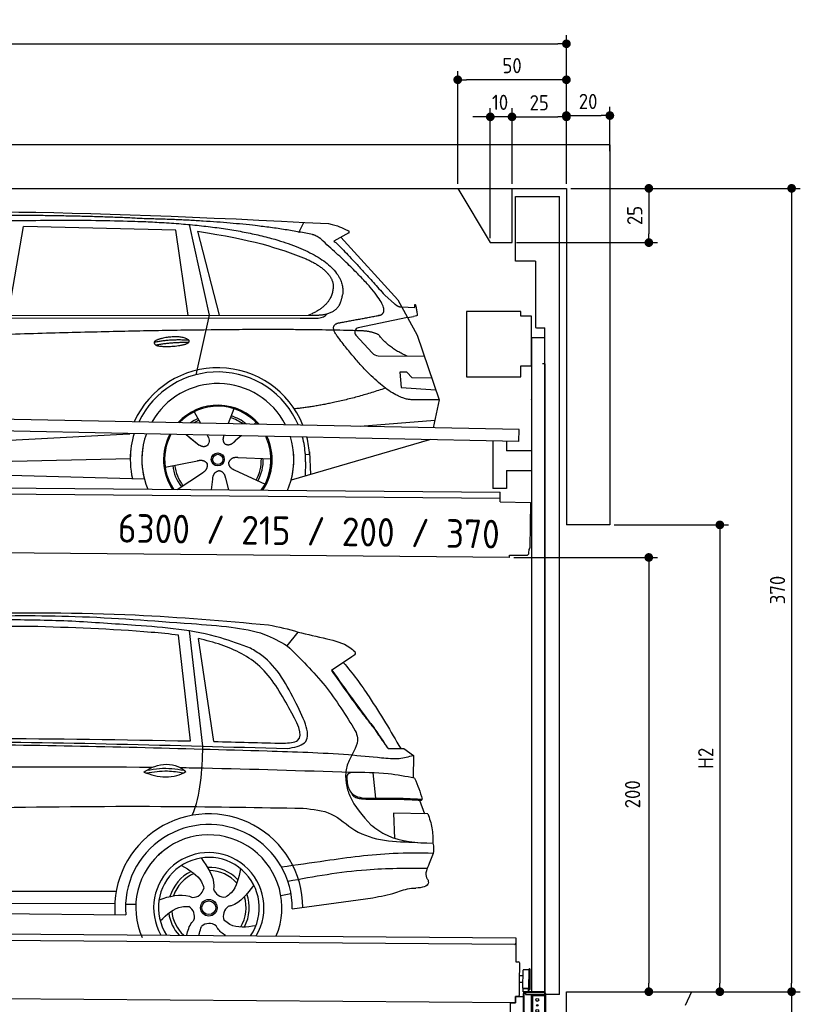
# Model space of a CAD drawing. Header units: millimetres. Extents: x -411 to 6777, y 0 to 6827.
# Tile 6 of 6: x 3183 to 6777, y 2292 to 6827. Entities that reach past the tile are written whole.
import ezdxf

# ---------------------------------------------------------------- set-up
doc = ezdxf.new("R2010")
doc.units = ezdxf.units.MM
doc.layers.add('4', color=3, linetype='Continuous')
for name, color, linetype, lineweight in [('AM_0', 7, 'Continuous', 50), ('car', 10, 'Continuous', 25), ('Freiraum', 7, 'Continuous', 25), ('Gebäude', 7, 'Continuous', 25), ('Logo', 7, 'Continuous', 25), ('Plattform', 7, 'Continuous', 25), ('Ständer vorne', 7, 'Continuous', 25), ('Tor', 200, 'Continuous', 25)]:
    doc.layers.add(name, color=color, linetype=linetype, lineweight=lineweight)
doc.styles.get("Standard").update_dxf_attribs({"font": 'ISOCP.SHX'})
doc.dimstyles.new('GEN-ISO', dxfattribs={"dimscale": 20, "dimtxt": 3.5, "dimasz": 2, "dimexe": 2, "dimexo": 1, "dimgap": 1.5, "dimtad": 1, "dimdec": 1, "dimlfac": 0.1, "dimdsep": 46, "dimtxsty": 'STANDARD', "dimblk": 'PUNKT', "dimcen": 2, "dimclrd": 256, "dimclre": 256, "dimclrt": 2, "dimadec": 0, "dimazin": 0, "dimtp": 0.1, "dimtm": 0.1, "dimtfac": 0.71, "dimtdec": 1, "dimtmove": 2, "dimatfit": 3, "dimldrblk": 'PUNKT', "dimfxl": 2, "dimtolj": 1, "dimarcsym": 0})

# ---------------------------------------------------------------- blocks, each defined once
blk = doc.blocks.new('PUNKT')
at = {"layer": '4', "color": 0, "linetype": 'ByBlock'}
blk.add_line((-0.5, 0), (-1, 0), dxfattribs=at)
at = {"layer": '4', "color": 0, "linetype": 'ByBlock', "const_width": 0.5}
blk.add_lwpolyline([(-0.25, 0, 1), (0.25, 0, 1)], format="xyb", close=True, dxfattribs=at)
blk = doc.blocks.new('*D68')
at = {"layer": '4', "lineweight": -2, "transparency": 16777216}
for p, q in [((5720, 6050), (6776.9, 6050)), ((6736.9, 6010), (6736.9, 2390)), ((6195.4, 2350), (6776.9, 2350))]:
    blk.add_line(p, q, dxfattribs=at)
at = {"layer": 'Defpoints', "color": 0, "transparency": 16777216}
for p in [(5700, 6050), (6175.4, 2350), (6736.9, 2350)]:
    blk.add_point(p, dxfattribs=at)
at = {"layer": '4', "lineweight": -2, "transparency": 16777216, "xscale": 40, "yscale": 40, "zscale": 40}
for p, rotation in [((6736.9, 6050), 90), ((6736.9, 2350), 270)]:
    blk.add_blockref('PUNKT', p, dxfattribs=dict(at, rotation=rotation))
at = {"layer": '4', "color": 2, "transparency": 16777216, "insert": (6671.9, 4200), "char_height": 70, "attachment_point": 5, "rotation": 90}
blk.add_mtext('370', dxfattribs=at)
blk = doc.blocks.new('*D69')
at = {"layer": '4', "lineweight": -2, "transparency": 16777216}
for p, q in [((6295.4, 2350), (6776.9, 2350)), ((6736.9, 2310), (6736.9, 240)), ((5720, 200), (6776.9, 200))]:
    blk.add_line(p, q, dxfattribs=at)
at = {"layer": 'Defpoints', "color": 0, "transparency": 16777216}
for p in [(6275.4, 2350), (5700, 200), (6736.9, 200)]:
    blk.add_point(p, dxfattribs=at)
at = {"layer": '4', "lineweight": -2, "transparency": 16777216, "xscale": 40, "yscale": 40, "zscale": 40}
for p, rotation in [((6736.9, 2350), 90), ((6736.9, 200), 270)]:
    blk.add_blockref('PUNKT', p, dxfattribs=dict(at, rotation=rotation))
at = {"layer": '4', "color": 2, "transparency": 16777216, "insert": (6671.9, 1275), "char_height": 70, "attachment_point": 5, "rotation": 90}
blk.add_mtext('215', dxfattribs=at)
blk = doc.blocks.new('*D70')
at = {"layer": '4', "lineweight": -2, "transparency": 16777216}
for p, q in [((5920, 4500), (6446.5, 4500)), ((6406.5, 4460), (6406.5, 2390)), ((6295.4, 2350), (6446.5, 2350))]:
    blk.add_line(p, q, dxfattribs=at)
at = {"layer": 'Defpoints', "color": 0, "transparency": 16777216}
for p in [(5900, 4500), (6275.4, 2350), (6406.5, 2350)]:
    blk.add_point(p, dxfattribs=at)
at = {"layer": '4', "lineweight": -2, "transparency": 16777216, "xscale": 40, "yscale": 40, "zscale": 40}
for p, rotation in [((6406.5, 4500), 90), ((6406.5, 2350), 270)]:
    blk.add_blockref('PUNKT', p, dxfattribs=dict(at, rotation=rotation))
at = {"layer": '4', "color": 2, "transparency": 16777216, "insert": (6341.5, 3425), "char_height": 70, "attachment_point": 5, "rotation": 90}
blk.add_mtext('H2', dxfattribs=at)
blk = doc.blocks.new('*D71')
at = {"layer": '4', "lineweight": -2, "transparency": 16777216}
for p, q in [((200, 6070.9), (200, 6755.8)), ((240, 6715.8), (5660, 6715.8)), ((5700, 6220.9), (5700, 6755.8))]:
    blk.add_line(p, q, dxfattribs=at)
at = {"layer": 'Defpoints', "color": 0, "transparency": 16777216}
for p in [(5700, 6715.8), (5700, 6200.9), (200, 6050.9)]:
    blk.add_point(p, dxfattribs=at)
at = {"layer": '4', "lineweight": -2, "transparency": 16777216, "xscale": 40, "yscale": 40, "zscale": 40, "rotation": 180}
blk.add_blockref('PUNKT', (200, 6715.8), dxfattribs=at)
at = {"layer": '4', "lineweight": -2, "transparency": 16777216, "xscale": 40, "yscale": 40, "zscale": 40}
blk.add_blockref('PUNKT', (5700, 6715.8), dxfattribs=at)
at = {"layer": '4', "color": 2, "transparency": 16777216, "insert": (2950, 6780.8), "char_height": 70, "attachment_point": 5}
blk.add_mtext('550', dxfattribs=at)
blk = doc.blocks.new('*D72')
at = {"layer": '4', "lineweight": -2, "transparency": 16777216}
for p, q in [((5457.5, 4350), (6119.3, 4350)), ((6079.3, 4310), (6079.3, 2390)), ((6099.3, 2350), (6119.3, 2350))]:
    blk.add_line(p, q, dxfattribs=at)
at = {"layer": 'Defpoints', "color": 0, "transparency": 16777216}
for p in [(5437.5, 4350), (6079.3, 2350), (6079.3, 2350)]:
    blk.add_point(p, dxfattribs=at)
at = {"layer": '4', "lineweight": -2, "transparency": 16777216, "xscale": 40, "yscale": 40, "zscale": 40}
for p, rotation in [((6079.3, 4350), 90), ((6079.3, 2350), 270)]:
    blk.add_blockref('PUNKT', p, dxfattribs=dict(at, rotation=rotation))
at = {"layer": '4', "color": 2, "transparency": 16777216, "insert": (6004.7, 3259.2), "char_height": 70, "attachment_point": 5, "rotation": 90}
blk.add_mtext('200', dxfattribs=at)
blk = doc.blocks.new('*D73')
at = {"layer": '4', "lineweight": -2, "transparency": 16777216}
for p, q in [((5449.6, 6070), (5449.6, 6419.1)), ((5700, 6070), (5700, 6419.1)), ((5489.6, 6379.1), (5660, 6379.1))]:
    blk.add_line(p, q, dxfattribs=at)
at = {"layer": 'Defpoints', "color": 0, "transparency": 16777216}
for p in [(5700, 6379.1), (5449.6, 6050), (5700, 6050)]:
    blk.add_point(p, dxfattribs=at)
at = {"layer": '4', "lineweight": -2, "transparency": 16777216, "xscale": 40, "yscale": 40, "zscale": 40, "rotation": 180}
blk.add_blockref('PUNKT', (5449.6, 6379.1), dxfattribs=at)
at = {"layer": '4', "lineweight": -2, "transparency": 16777216, "xscale": 40, "yscale": 40, "zscale": 40}
blk.add_blockref('PUNKT', (5700, 6379.1), dxfattribs=at)
at = {"layer": '4', "color": 2, "transparency": 16777216, "insert": (5574.8, 6444.2), "char_height": 70, "attachment_point": 5}
blk.add_mtext('25', dxfattribs=at)
blk = doc.blocks.new('*D74')
at = {"layer": '4', "lineweight": -2, "transparency": 16777216}
for p, q in [((5199.6, 6070), (5199.6, 6590.1)), ((5700, 6070), (5700, 6590.1)), ((5660, 6550.1), (5239.6, 6550.1))]:
    blk.add_line(p, q, dxfattribs=at)
at = {"layer": 'Defpoints', "color": 0, "transparency": 16777216}
for p in [(5199.6, 6550.1), (5199.6, 6050), (5700, 6050)]:
    blk.add_point(p, dxfattribs=at)
at = {"layer": '4', "lineweight": -2, "transparency": 16777216, "xscale": 40, "yscale": 40, "zscale": 40, "rotation": 180}
blk.add_blockref('PUNKT', (5199.6, 6550.1), dxfattribs=at)
at = {"layer": '4', "lineweight": -2, "transparency": 16777216, "xscale": 40, "yscale": 40, "zscale": 40}
blk.add_blockref('PUNKT', (5700, 6550.1), dxfattribs=at)
at = {"layer": '4', "color": 2, "transparency": 16777216, "insert": (5449.8, 6615.1), "char_height": 70, "attachment_point": 5}
blk.add_mtext('50', dxfattribs=at)
blk = doc.blocks.new('*D75')
at = {"layer": '4', "lineweight": -2, "transparency": 16777216}
for p, q in [((5720, 6050), (6119.6, 6050)), ((6079.6, 6010), (6079.6, 5840)), ((5469.6, 5800), (6119.6, 5800))]:
    blk.add_line(p, q, dxfattribs=at)
at = {"layer": 'Defpoints', "color": 0, "transparency": 16777216}
for p in [(5700, 6050), (5449.6, 5800), (6079.6, 5800)]:
    blk.add_point(p, dxfattribs=at)
at = {"layer": '4', "lineweight": -2, "transparency": 16777216, "xscale": 40, "yscale": 40, "zscale": 40}
for p, rotation in [((6079.6, 6050), 90), ((6079.6, 5800), 270)]:
    blk.add_blockref('PUNKT', p, dxfattribs=dict(at, rotation=rotation))
at = {"layer": '4', "color": 2, "transparency": 16777216, "insert": (6014.6, 5925), "char_height": 70, "attachment_point": 5, "rotation": 90}
blk.add_mtext('25', dxfattribs=at)
blk = doc.blocks.new('*D76')
at = {"layer": '4', "lineweight": -2, "transparency": 16777216}
for p, q in [((5349.6, 5820), (5349.6, 6419.1)), ((5449.6, 6070), (5449.6, 6419.1)), ((5309.6, 6379.1), (5269.6, 6379.1)), ((5449.6, 6379.1), (5349.6, 6379.1)), ((5489.6, 6379.1), (5529.6, 6379.1))]:
    blk.add_line(p, q, dxfattribs=at)
at = {"layer": 'Defpoints', "color": 0, "transparency": 16777216}
for p in [(5349.6, 6379.1), (5449.6, 6050), (5349.6, 5800)]:
    blk.add_point(p, dxfattribs=at)
at = {"layer": '4', "lineweight": -2, "transparency": 16777216, "xscale": 40, "yscale": 40, "zscale": 40}
blk.add_blockref('PUNKT', (5349.6, 6379.1), dxfattribs=at)
at = {"layer": '4', "lineweight": -2, "transparency": 16777216, "xscale": 40, "yscale": 40, "zscale": 40, "rotation": 180}
blk.add_blockref('PUNKT', (5449.6, 6379.1), dxfattribs=at)
at = {"layer": '4', "color": 2, "transparency": 16777216, "insert": (5394.7, 6446.1), "char_height": 70, "attachment_point": 5}
blk.add_mtext('10', dxfattribs=at)
blk = doc.blocks.new('Car')
at = {"layer": 'car'}
for p, q in [((3079.5, 5493.1), (3146.6, 5902.9)), ((3848.3, 5893), (3146.6, 5902.9)), ((3908.4, 5919.4), (4005, 5502.1)), ((4413.7, 5886.7), (4437.5, 5934.2)), ((3907.8, 5501.1), (3848.3, 5893)), ((3947.9, 5888.8), (4051, 5502.5)), ((4645.2, 5888.1), (4575.1, 5848.9)), ((4608.3, 5867.5), (4872.7, 5581.6)), ((4812.4, 5602.6), (4858, 5562.8)), ((4872.7, 5581.6), (4963.3, 5419.4)), ((4890.6, 5549.6), (4950.8, 5547.5)), ((1780.7, 5471.7), (4424, 5492.7)), ((1827.6, 5481), (4479.4, 5506.7)), ((4005, 5502.1), (3946.6, 5227.8)), ((4424, 5492.7), (4506.8, 5494.1)), ((4918, 5500.5), (4691.6, 5450.6)), ((4918, 5500.5), (4945.7, 5504.5)), ((4681.2, 5417.5), (4756.3, 5336.3)), ((4963.3, 5419.4), (5067.7, 5121.8)), ((4785.5, 5323.4), (4997.3, 5322.6)), ((4918, 5248.5), (4885.4, 5248.5)), ((4885.4, 5248.5), (4892.2, 5177)), ((4941.8, 5222.7), (4918, 5248.5)), ((5032.3, 5222.7), (4941.8, 5222.7)), ((4892.2, 5177), (5051.3, 5168.5)), ((5067.7, 5121.8), (4950.8, 5122.2)), ((5067.7, 5121.8), (5041, 4993.8)), ((3940.6, 5057.6), (3970.1, 5005.4)), ((4122.7, 5072.9), (4097.8, 5004)), ((3968.8, 5007.8), (3970.1, 5005.4)), ((4224.8, 5011.2), (4217.1, 5002.7)), ((4705.1, 4997.5), (5048.2, 5028.3)), ((1743, 4831.9), (3612, 4951.2)), ((3612, 4951.2), (3644.4, 4953.2)), ((3903.8, 4951.6), (3955.4, 4911.5)), ((4001.1, 4950.5), (4007.3, 4939.5)), ((4078.2, 4949.6), (4074.5, 4939.2)), ((4157, 4948.6), (4130.3, 4924.6)), ((3918.3, 4940.6), (3964.8, 4904.4)), ((5025.1, 4938.4), (4389.1, 4747)), ((5029.8, 4939.8), (4986.1, 4926.7)), ((4473, 4865.1), (4453.8, 4863.9)), ((4472.3, 4877.1), (4478.8, 4774)), ((1762.8, 4780), (3648.2, 4838.6)), ((3808.6, 4801.5), (3957, 4831.8)), ((4295.8, 4842.7), (4144.4, 4847.7)), ((4454.5, 4831.4), (4453.4, 4766.4)), ((1664.3, 4781.7), (3713.3, 4747)), ((3865.8, 4698.9), (3980.3, 4776.5)), ((4268.6, 4726.5), (4130.7, 4789.2)), ((4022.9, 4699), (4028.4, 4747.4)), ((4103.6, 4699), (4088.2, 4752.5))]:
    blk.add_line(p, q, dxfattribs=at)
for radius in [30.1, 23.6]:
    blk.add_circle((4050.8, 4838.7), radius, dxfattribs=at)
for centre, radius, start, end in [((4695.9, 5431), 20, 102.4358, 222.7473), ((4785.7, 5363.4), 40, 222.7473, 269.7861), ((4051.2, 4838.2), 422.7, 22.5487, 156.2143), ((4051.2, 4838.2), 403.4, 23.7263, 155.0367), ((4051.2, 4838.2), 350, 27.7494, 151.0136), ((4051.2, 4838.2), 250, 41.078, 137.685), ((4050.8, 4838.7), 245, 41.9641, 136.7989), ((4050.8, 4838.7), 209.6, 51.6404, 73.3995), ((4050.8, 4838.7), 209.6, 116.262, 127.1225), ((4050.8, 4838.7), 200.6, 116.1152, 123.6695), ((4050.8, 4838.7), 200.6, 55.0934, 73.5463), ((4051.2, 4838.2), 422.7, 164.0109, 164.2126), ((4051.2, 4838.2), 403.4, 163.2593, 179.9464), ((4051.2, 4838.2), 350, 160.7243, 195.1055), ((4051.2, 4838.2), 250, 152.8016, 213.8648), ((4050.8, 4838.7), 245, 152.3519, 188.7348), ((4051.2, 4838.2), 250, 326.1848, 25.8498), ((4051.2, 4838.2), 250, 326.1848, 25.8498), ((4050.8, 4838.7), 245, 0.9266, 26.2995), ((4051.2, 4838.2), 350, 344.8945, 17.9271), ((4051.2, 4838.2), 403.4, 3.6504, 15.3921), ((4051.2, 4838.2), 422.7, 3.6504, 14.6404), ((4051.2, 4838.2), 403.4, 173.0827, 193.1146), ((4051.2, 4838.2), 350, 172.1254, 203.4635), ((4051.2, 4838.2), 250, 169.2195, 213.8648), ((4050.8, 4838.7), 245, 169.1336, 214.8006), ((4050.8, 4838.7), 245, 325.2489, 9.5178), ((4051.2, 4838.2), 250, 326.1848, 9.4319), ((4051.2, 4838.2), 350, 336.586, 6.526), ((4051.2, 4838.2), 403.4, 359.0315, 5.5686), ((4051.2, 4838.2), 422.7, 3.6504, 3.7403), ((4050.8, 4838.7), 209.6, 188.262, 217.3995), ((4050.8, 4838.7), 200.6, 188.1152, 217.5463), ((4050.8, 4838.7), 200.6, 332.1152, 1.5463), ((4050.8, 4838.7), 209.6, 332.262, 1.3995)]:
    blk.add_arc(centre, radius, start, end, dxfattribs=at)
for points, degree in [([(2206.5, 5922.9), (2493.5, 5987.1), (3378.6, 5981.9), (4551.1, 5929.4)], 3), ([(3701.2, 5944.3), (3352.8, 5960.5), (2737, 5950.1)], 2), ([(4476.8, 5878.3), (4175.6, 5938.2), (3701.2, 5944.3)], 2), ([(4551.1, 5929.4), (4598, 5920.4), (4606.9, 5912.2), (4644.4, 5896.7)], 3), ([(4645.2, 5888.1), (4646.8, 5889.7), (4647.5, 5892.8), (4646.9, 5895.6), (4644.4, 5896.7)], 4), ([(3947.9, 5888.8), (4202.3, 5852.2), (4315.8, 5817.5), (4449.1, 5766.1)], 3), ([(4526.5, 5848), (4508.4, 5869.6), (4476.8, 5878.3)], 2), ([(4791.3, 5510), (4880.5, 5538.8), (4526.5, 5848)], 2), ([(4575.1, 5848.9), (4582.9, 5853.3), (4812.4, 5602.6)], 2), ([(4449.1, 5766.1), (4563.7, 5715.1), (4574.5, 5650.1)], 2), ([(4574.5, 5650.1), (4580.1, 5555.6), (4462.8, 5506.5)], 2), ([(4479.4, 5506.7), (4529.5, 5507.1), (4602.5, 5512.5), (4610.2, 5559.3), (4618.5, 5602.6)], 4), ([(4858, 5562.8), (4866.3, 5555.6), (4879.6, 5548), (4888.7, 5548), (4890.6, 5549.6)], 4), ([(4950.8, 5547.5), (4952, 5586.4), (4963.3, 5512.2)], 2), ([(4506.8, 5494.1), (4526.1, 5494.9), (4540.9, 5504), (4548.1, 5514.3)], 3), ([(4578, 5527.2), (4578.1, 5527.3), (4578.2, 5527.3), (4578.3, 5527.3)], 3), ([(4963.3, 5512.2), (4963.6, 5508.5), (4958.1, 5506.7), (4945.7, 5504.5)], 3), ([(4597.2, 5409.2), (4552.8, 5467.5), (4612.7, 5474.7)], 2), ([(4698.7, 5437), (3822.1, 5457.3), (1390, 5322.9)], 2), ([(4950.8, 5122.2), (4825.1, 5114), (4597.2, 5409.2)], 2), ([(4786.6, 5419.4), (4749.1, 5437.4), (4698.7, 5437)], 2), ([(4918, 5322.9), (4832.3, 5358), (4786.6, 5419.4)], 2), ([(3753.3, 5376.2), (3828.7, 5393.1), (3912.2, 5387.3)], 2), ([(3760.5, 5363.4), (3834.5, 5378), (3912.4, 5377.2)], 2), ([(4818.9, 5173.6), (4594.2, 5096.1), (4401.4, 5074.9)], 2), ([(3955.7, 4911.5), (3979.2, 4889.8), (4002.4, 4903.3)], 2), ([(3957, 4831.8), (3987.7, 4840.8), (4002.4, 4818.4)], 2), ([(3980.3, 4776.5), (4008.1, 4792.1), (4002.4, 4818.4)], 2), ([(4130.7, 4789.2), (4100.6, 4800), (4101.9, 4826.8)], 2), ([(4144.4, 4847.7), (4112.7, 4851.4), (4101.9, 4826.8)], 2), ([(4028.4, 4747.4), (4029.3, 4779.4), (4055.2, 4786.5)], 2), ([(4088.2, 4752.5), (4081.9, 4783.8), (4055.2, 4786.5)], 2)]:
    blk.add_open_spline(points, degree=degree, dxfattribs=at)
for points, degree, knots in [([(2376.2, 5910.7), (2402.7, 5913), (2542.1, 5916.1), (3563.3, 5945.6), (4183.6, 5944.8), (4640.6, 5776.4), (4618.5, 5602.6)], 4, [0.0821318, 0.0821318, 0.0821318, 0.0821318, 0.0821318, 0.258851, 0.508851, 1, 1, 1, 1, 1]), ([(4612.7, 5474.7), (4779.4, 5507.3), (4782.2, 5507.9), (4790.5, 5509.8), (4791.3, 5510)], 1, [0.1611508, 0.1611508, 1, 1.0196119, 1.078724, 1.0847856, 1.0847856]), ([(3760.5, 5363.4), (3736.9, 5379.7), (3782.3, 5395.5), (3865, 5415.7), (3958, 5382.6), (3896, 5358.8), (3786.9, 5351.6), (3765.4, 5360.4), (3760.5, 5363.4)], 5, [0, 0, 0, 0, 0, 0, 0.300106, 0.500106, 0.700106, 1, 1, 1, 1, 1, 1]), ([(4007.3, 4939.5), (4009, 4935.4), (4010, 4931.5), (4010.3, 4927.6), (4011.1, 4919), (4008.4, 4910.9), (4002.4, 4903.3)], 3, [0.2167758, 0.2167758, 0.2167758, 0.2167758, 0.4600873, 0.4600873, 0.4600873, 1, 1, 1, 1]), ([(4074.5, 4939.2), (4074, 4936.1), (4073.7, 4933.1), (4073.8, 4930.1), (4074.2, 4927.3), (4075, 4921.6), (4077.1, 4916.2), (4080.7, 4911.7), (4085.6, 4908.7)], 4, [0.3191838, 0.3191838, 0.3191838, 0.3191838, 0.3191838, 0.5438253, 0.5438253, 0.5438253, 0.5438253, 1, 1, 1, 1, 1]), ([(4130.3, 4924.6), (4130.3, 4924.6), (4130.3, 4924.6), (4130.3, 4924.6), (4130.3, 4924.6), (4121.2, 4914.7), (4110.7, 4904.7), (4096.4, 4902.2), (4085.6, 4908.7)], 4, [-0.000003, -0.000003, -0.000003, -0.000003, -0.000003, 0, 0, 0, 0, 1, 1, 1, 1, 1])]:
    blk.add_open_spline(points, degree=degree, knots=knots, dxfattribs=at)
blk = doc.blocks.new('*D82')
at = {"layer": '4', "lineweight": -2, "transparency": 16777216}
for p, q in [((5700, 6070), (5700, 6425.1)), ((5900, 6220.8), (5900, 6425.1)), ((5740, 6385.1), (5860, 6385.1))]:
    blk.add_line(p, q, dxfattribs=at)
at = {"layer": 'Defpoints', "color": 0, "transparency": 16777216}
for p in [(5900, 6385.1), (5900, 6200.8), (5700, 6050)]:
    blk.add_point(p, dxfattribs=at)
at = {"layer": '4', "lineweight": -2, "transparency": 16777216, "xscale": 40, "yscale": 40, "zscale": 40, "rotation": 180}
blk.add_blockref('PUNKT', (5700, 6385.1), dxfattribs=at)
at = {"layer": '4', "lineweight": -2, "transparency": 16777216, "xscale": 40, "yscale": 40, "zscale": 40}
blk.add_blockref('PUNKT', (5900, 6385.1), dxfattribs=at)
at = {"layer": '4', "color": 2, "transparency": 16777216, "insert": (5800, 6450.1), "char_height": 70, "attachment_point": 5}
blk.add_mtext('20', dxfattribs=at)
blk = doc.blocks.new('Palette EG Gl550')
at = {"layer": 'Plattform'}
for p, q in [((429.5, 2637), (5467.3, 2598)), ((5462.1, 2568), (434.2, 2607)), ((5467.3, 2598), (5466.5, 2488)), ((5466.5, 2488), (5478.5, 2487.9)), ((5483.4, 2482.8), (5482.7, 2392.8)), ((5499.6, 2365.6), (5500.2, 2449.8)), ((5527.5, 2360.5), (5528.3, 2454.5)), ((5532.3, 2454.5), (5531.5, 2360.5)), ((5501.1, 2422.8), (5484.1, 2423)), ((5482.7, 2392.8), (5482.3, 2332.9)), ((5499.8, 2392.7), (5482.7, 2392.8)), ((5525.9, 2365), (5500.9, 2365)), ((5500.9, 2350), (5500.9, 2365)), ((5512.9, 2365), (5500.9, 2365)), ((5500.9, 2350), (5500.9, 2365)), ((5525.9, 2350), (5525.9, 2365)), ((5525.9, 2350), (5525.9, 2365)), ((5465, 2298), (341.7, 2337.7)), ((5465.2, 2328), (5465, 2298)), ((5465.2, 2328), (5477.2, 2327.9)), ((5477.2, 2327.9), (5465.2, 2328)), ((5500.9, 2350), (5525.9, 2350)), ((5525.9, 2350), (5500.9, 2350))]:
    blk.add_line(p, q, dxfattribs=at)
for centre, radius, start, end in [((5462.1, 2573), 5, 268.5823, 358.5607), ((5478.4, 2482.9), 5, 359.556, 89.556), ((5500.6, 2449.8), 0.4, 91.7323, 179.3444), ((5511.7, 2123.6), 326.8, 87.1739, 91.9438), ((5527.8, 2450.4), 0.4, 266.9623, 359.3444), ((5530.3, 2454.5), 2, 359.3444, 179.3444), ((5500, 2365.6), 0.4, 179.3444, 266.9565), ((5519.7, 3249.4), 884.4, 268.7196, 270.4008), ((5491.8, 3453.4), 1088.9, 271.795, 271.861), ((5527.2, 2364.6), 0.4, 359.556, 91.938), ((5529.5, 2360.5), 2, 179.3444, 359.3444), ((5477.3, 2332.9), 5, 269.556, 359.556)]:
    blk.add_arc(centre, radius, start, end, dxfattribs=at)
blk = doc.blocks.new('Car_EG')
at = {"layer": 'car'}
for p, q in [((3999.4, 3512), (3933.9, 4041.9)), ((4384.3, 3977.1), (4433.1, 4040.6)), ((3942.2, 3535.3), (3883.2, 4021.9)), ((4049.5, 3533.7), (3974.9, 4006.9)), ((4682.1, 3928.1), (4589.1, 3864.8)), ((4851.7, 3507.4), (4910.1, 3507.7)), ((4854.6, 3508.2), (4889.6, 3508.3)), ((4889.6, 3508.3), (4909.7, 3508.3)), ((4910.1, 3507.7), (4924.6, 3508.1)), ((4924.6, 3508.1), (4969, 3477.2)), ((4969, 3477.2), (4969, 3373.1)), ((4783.1, 3395.1), (4795.4, 3278.1)), ((4998, 3271.3), (5022.4, 3208.4)), ((5037.2, 3208.3), (4879.4, 3209.6)), ((4879.4, 3209.6), (4884.8, 3094.3)), ((5063.8, 3026.3), (5045.7, 2978.9)), ((1740.1, 2829.3), (3605.4, 2840.6)), ((4363.3, 2827.2), (4410.1, 2836.1)), ((4416.3, 2765.6), (4787.1, 2820.1)), ((1741.4, 2775.9), (3599.4, 2783.6)), ((3648.5, 2782.1), (3696.2, 2781.5)), ((1692.6, 2736), (3649.8, 2732.3))]:
    blk.add_line(p, q, dxfattribs=at)
for radius in [38.2, 31.6]:
    blk.add_circle((4032.3, 2768), radius, dxfattribs=at)
for centre, radius, start, end in [((4032.3, 2767.4), 433.1, 0.713, 184.6115), ((4032.3, 2767.4), 384, 359.7282, 185.2384), ((4032.3, 2767.4), 336.4, 337.7995, 204.4935), ((4032.3, 2768), 254, 329.8221, 210.1779), ((4032.3, 2768), 231.9, 326.5904, 213.4096), ((4032.3, 2768), 186.2, 44.2633, 92.4011), ((4032.3, 2768), 186.2, 116.2626, 164.3912), ((4032.3, 2768), 171.5, 113.5905, 161.7257), ((4032.3, 2768), 171.5, 41.5902, 89.736), ((3957.3, 2867.5), 52.3, 268.6722, 348.431), ((4103.7, 2870.1), 52.3, 196.6722, 276.431), ((4032.3, 2768), 171.5, 329.577, 17.7302), ((4032.3, 2768), 186.2, 332.2513, 20.3964), ((3914.5, 2727.3), 52.3, 340.6722, 60.431), ((4151.5, 2731.6), 52.3, 124.6722, 204.431), ((4032.3, 2768), 186.2, 188.2502, 223.2875), ((4032.3, 2768), 171.5, 185.5775, 228.1156), ((4034.6, 2643.3), 52.3, 52.6722, 132.431)]:
    blk.add_arc(centre, radius, start, end, dxfattribs=at)
for points, knots in [([(3390.8, 4082.7), (3294.1, 4085.1), (3063.7, 4090.8), (2759.4, 4071.2), (2551.9, 4055.9), (2477.8, 4050.4)], [0, 0, 0, 0, 289.925788, 691.034976, 914.075582, 914.075582, 914.075582, 914.075582]), ([(2525.7, 4073.5), (2655.7, 4083.3), (2948.7, 4105.4), (3421.7, 4111.7), (3823.6, 4083.3), (4067.4, 4067.8), (4125.1, 4061)], [0, 0, 0, 0, 391.04113, 881.651907, 1416.366113, 1602.404452, 1602.404452, 1602.404452, 1602.404452]), ([(2900.3, 4116.6), (3161.5, 4120.3), (3627.9, 4126.8), (4092.8, 4089.6), (4297.4, 4073.3)], [0, 0, 0, 0, 783.131876, 1398.451598, 1398.451598, 1398.451598, 1398.451598]), ([(4214.5, 3964.6), (4169.2, 3981.3), (3999.8, 4043.8), (3718.3, 4064.5), (3488.7, 4077.3), (3390.8, 4082.7)], [0, 0, 0, 0, 144.38685, 540.679923, 835.691207, 835.691207, 835.691207, 835.691207]), ([(3883.2, 4021.9), (3841.5, 4027.3), (3614.2, 4047.6), (3386.5, 4052.9), (3200.9, 4057.3)], [637.56261, 637.56261, 637.56261, 637.56261, 763.549902, 1320.810124, 1320.810124, 1320.810124, 1320.810124]), ([(4125.1, 4061), (4177.4, 4053.9), (4269.1, 4041.4), (4349.6, 3996.5), (4384.3, 3977.1)], [0, 0, 0, 0, 156.409573, 274.497028, 274.497028, 274.497028, 274.497028]), ([(4433.1, 4040.6), (4476.8, 4030.7), (4557, 4012.6), (4651.4, 3991.1), (4687.9, 3959.7), (4695.8, 3953)], [0, 0, 0, 0, 135.791183, 248.765766, 279.520552, 279.520552, 279.520552, 279.520552]), ([(4394, 3691.5), (4354.6, 3760.9), (4281.1, 3890.5), (4111.1, 3973.5), (4010.2, 3999.6), (3974.9, 4006.9)], [0, 0, 0, 0, 233.684399, 436.644927, 544.706034, 544.706034, 544.706034, 544.706034]), ([(4427.3, 3711.6), (4383.8, 3795.2), (4330.2, 3898.2), (4232.8, 3954.1), (4214.5, 3964.6)], [0, 0, 0, 0, 271.559773, 334.41549, 334.41549, 334.41549, 334.41549]), ([(4384.3, 3977.1), (4445.5, 3918.1), (4566.7, 3801.3), (4656.2, 3658.9), (4700.5, 3588.4)], [0, 0, 0, 0, 254.089873, 502.76226, 502.76226, 502.76226, 502.76226]), ([(4695.8, 3953), (4696.5, 3949.2), (4698.5, 3938.4), (4688.6, 3932.1), (4682.1, 3928.1)], [0, 0, 0, 0, 10.855432, 30.979101, 30.979101, 30.979101, 30.979101]), ([(4643.1, 3901.5), (4687, 3853.9), (4782.6, 3720.3), (4863.8, 3586.7), (4910.1, 3507.7)], [395.653943, 395.653943, 395.653943, 395.653943, 587.122502, 864.540302, 864.540302, 864.540302, 864.540302]), ([(4589.1, 3864.8), (4640, 3793.2), (4704.1, 3703.1), (4773.2, 3616.8), (4787.5, 3599)], [0, 0, 0, 0, 263.425265, 331.664547, 331.664547, 331.664547, 331.664547]), ([(4590.6, 3865.8), (4622.3, 3822), (4679.8, 3742.4), (4738.8, 3664), (4765.3, 3628.8)], [0, 0, 0, 0, 162.25725, 294.477825, 294.477825, 294.477825, 294.477825]), ([(4370.3, 3528.3), (4395.9, 3530.3), (4481.9, 3536.9), (4430.2, 3627.8), (4394, 3691.5)], [0, 0, 0, 0, 66.110822, 221.440769, 221.440769, 221.440769, 221.440769]), ([(4387.7, 3504.1), (4418.9, 3510.1), (4519.7, 3529.5), (4465, 3637.2), (4427.3, 3711.6)], [0, 0, 0, 0, 83.009931, 268.207531, 268.207531, 268.207531, 268.207531]), ([(4765.3, 3628.8), (4772.9, 3620), (4783.1, 3608.2), (4791.7, 3595.3), (4793.9, 3592)], [0, 0, 0, 0, 34.815048, 46.557672, 46.557672, 46.557672, 46.557672]), ([(4700.5, 3588.4), (4704.9, 3577.5), (4722.5, 3533.5), (4678.4, 3471.7), (4656.5, 3409.9), (4657.5, 3378.7), (4657.8, 3367.6)], [0, 0, 0, 0, 34.097953, 138.175108, 197.887596, 230.983362, 230.983362, 230.983362, 230.983362]), ([(4787.5, 3599), (4798, 3583.3), (4818.9, 3552.4), (4840.9, 3522.2), (4851.7, 3507.4)], [0, 0, 0, 0, 56.812879, 111.923736, 111.923736, 111.923736, 111.923736]), ([(1828.3, 3500), (2122.3, 3504.9), (2545.8, 3511.9), (3368.1, 3512), (3896.2, 3500.9), (4294.8, 3492.6)], [0, 0, 0, 0, 882.102268, 1270.770708, 2466.750946, 2466.750946, 2466.750946, 2466.750946]), ([(1832, 3511.3), (2160.6, 3517.2), (3012.5, 3532.6), (3864.4, 3515), (4387.7, 3504.1)], [0, 0, 0, 0, 985.739727, 2555.887054, 2555.887054, 2555.887054, 2555.887054]), ([(4294.8, 3492.6), (4420, 3489.7), (4596.2, 3485.6), (4771.6, 3469.9), (4822.4, 3465.3)], [0, 0, 0, 0, 375.490289, 528.429148, 528.429148, 528.429148, 528.429148]), ([(4835.7, 3531), (4840.7, 3524.2), (4845.9, 3517), (4851.1, 3509.8), (4852, 3508.4), (4853.4, 3508.3), (4854.6, 3508.2)], [0, 0, 0, 0, 25.300776, 26.442713, 27.003963, 30.176579, 30.176579, 30.176579, 30.176579]), ([(4822.4, 3465.3), (4849.4, 3462.6), (4899.1, 3457.5), (4947.1, 3471), (4969, 3477.2)], [0, 0, 0, 0, 80.452469, 148.273091, 148.273091, 148.273091, 148.273091]), ([(3728.7, 3390.6), (3744.7, 3400.4), (3790.9, 3428.8), (3869.3, 3432.2), (3910.4, 3402.8), (3922.4, 3394.1)], [0, 0, 0, 0, 56.386158, 162.852709, 206.792536, 206.792536, 206.792536, 206.792536]), ([(3742.3, 3398.9), (3761.8, 3402.8), (3818.3, 3413.3), (3875.5, 3406.1), (3913, 3400.8)], [7.57653, 7.57653, 7.57653, 7.57653, 52.544532, 137.659237, 137.659237, 137.659237, 137.659237]), ([(4681.9, 3396), (4455.3, 3401.6), (4193.7, 3408.1), (3932, 3410.9), (3896.9, 3411.2)], [0, 0, 0, 0, 679.940772, 785.142685, 785.142685, 785.142685, 785.142685]), ([(3728.7, 3390.6), (3744.8, 3384.7), (3792.9, 3367.7), (3863.8, 3365.5), (3908.4, 3387.3), (3922.4, 3394.1)], [5.208578, 5.208578, 5.208578, 5.208578, 44.198582, 121.455021, 156.55166, 156.55166, 156.55166, 156.55166]), ([(3740.4, 3386.4), (3772.8, 3391.8), (3829.4, 3401.3), (3885.8, 3392.5), (3910, 3388.2)], [0, 0, 0, 0, 73.878693, 129.282646, 129.282646, 129.282646, 129.282646]), ([(4657.8, 3367.6), (4658.5, 3360.4), (4661, 3333.3), (4686, 3253.3), (4737.3, 3196.9), (4774.9, 3155.4)], [0, 0, 0, 0, 21.786395, 81.634094, 246.747403, 246.747403, 246.747403, 246.747403]), ([(4681.9, 3396), (4674.7, 3392.7), (4660.9, 3386.5), (4662.3, 3371.7), (4662.9, 3364.6)], [0, 0, 0, 0, 21.276303, 40.575349, 40.575349, 40.575349, 40.575349]), ([(4662.9, 3364.6), (4665.9, 3343.1), (4670.3, 3312.1), (4706.6, 3284), (4749.4, 3277), (4782.7, 3277.8), (4801.8, 3278.3)], [0, 0, 0, 0, 61.688141, 88.915796, 131.377114, 188.888446, 188.888446, 188.888446, 188.888446]), ([(4975.3, 3372), (4934.5, 3379.3), (4837.5, 3396.6), (4739, 3396.2), (4681.9, 3396)], [0, 0, 0, 0, 124.191927, 294.878966, 294.878966, 294.878966, 294.878966]), ([(4975.3, 3372), (4982.4, 3356.1), (4996.4, 3324.7), (5005.8, 3291.6), (5010.5, 3275.2)], [0, 0, 0, 0, 52.081574, 103.113227, 103.113227, 103.113227, 103.113227]), ([(4681.7, 3305.8), (4685.7, 3298.4), (4693.1, 3284.8), (4712.4, 3278.8), (4728.7, 3275.4), (4743.8, 3274.7), (4754.5, 3274.3), (4759.5, 3274.1)], [0, 0, 0, 0, 24.299806, 44.374389, 57.433548, 74.613131, 89.537932, 89.537932, 89.537932, 89.537932]), ([(4759.5, 3274.1), (4783.7, 3274.2), (4833.3, 3274.3), (4896.2, 3275.1), (4946.2, 3273.3), (4970.8, 3272.5), (4982.1, 3272.1)], [0, 0, 0, 0, 72.676028, 148.847009, 188.713602, 222.633888, 222.633888, 222.633888, 222.633888]), ([(4801.8, 3278.3), (4842.4, 3279.1), (4912, 3280.4), (4981.5, 3276.7), (5010.5, 3275.2)], [0, 0, 0, 0, 121.811128, 208.751004, 208.751004, 208.751004, 208.751004]), ([(4982.1, 3272.1), (4985.6, 3272), (4992.7, 3271.6), (4999.8, 3271.2), (5003.4, 3271)], [0, 0, 0, 0, 10.705348, 21.344027, 21.344027, 21.344027, 21.344027]), ([(5003.4, 3271), (5005.1, 3271), (5008.4, 3270.9), (5009.8, 3273.8), (5010.5, 3275.2)], [0, 0, 0, 0, 4.798676, 8.977894, 8.977894, 8.977894, 8.977894]), ([(1465.9, 3168.1), (1709.3, 3177.3), (2507.2, 3206.9), (3506.4, 3239.1), (4262.2, 3231.5), (4463.2, 3229.4)], [651.356687, 651.356687, 651.356687, 651.356687, 1382.168851, 3046.715693, 3649.598352, 3649.598352, 3649.598352, 3649.598352]), ([(4463.2, 3229.4), (4508.4, 3225.6), (4598.3, 3217.9), (4738.8, 3081.5), (4887.2, 3078.4), (4989.6, 3076.3)], [0, 0, 0, 0, 132.089839, 263.241357, 556.137776, 556.137776, 556.137776, 556.137776]), ([(5037.2, 3208.3), (5044.9, 3186.9), (5060.7, 3143.3), (5061.1, 3096.8), (5061.3, 3073.1)], [0, 0, 0, 0, 67.622491, 138.154699, 138.154699, 138.154699, 138.154699]), ([(4774.9, 3155.4), (4799.4, 3138), (4882.9, 3078.5), (4987.8, 3075.3), (5062, 3073.1)], [0, 0, 0, 0, 89.012732, 303.591941, 303.591941, 303.591941, 303.591941]), ([(3995.2, 2996.9), (4024.8, 2955.5), (4057.4, 2909.8), (4054.2, 2859.8), (4053.7, 2855.1)], [0, 0, 0, 0, 140.862207, 155.3883, 155.3883, 155.3883, 155.3883]), ([(5063.8, 3026.3), (5002.4, 3026.7), (4836.4, 3027.7), (4604.1, 2993.5), (4433.5, 2967.5), (4366.1, 2957.2)], [0, 0, 0, 0, 184.056968, 497.583163, 702.083529, 702.083529, 702.083529, 702.083529]), ([(3904.5, 2961.5), (3942.2, 2940.8), (3990.6, 2914.3), (4006, 2867.7), (4008.5, 2856.9)], [0, 0, 0, 0, 119.179133, 152.627431, 152.627431, 152.627431, 152.627431]), ([(4176.9, 2949.3), (4168.9, 2907), (4158.6, 2852.9), (4119.1, 2823.8), (4109.6, 2818.1)], [0, 0, 0, 0, 119.179133, 152.546972, 152.546972, 152.546972, 152.546972]), ([(5036.3, 2957.2), (4942.9, 2956.2), (4727.4, 2953.9), (4515.5, 2915.1), (4395.6, 2891.8)], [0, 0, 0, 0, 279.844829, 645.252119, 645.252119, 645.252119, 645.252119]), ([(5045.7, 2978.9), (5035.2, 2956), (5022.7, 2928.8), (5038.4, 2907.1), (5040.9, 2903.6)], [0, 0, 0, 0, 65.64359, 78.298126, 78.298126, 78.298126, 78.298126]), ([(5040.9, 2903.6), (5041.7, 2899.2), (5046.1, 2872.8), (5012.6, 2868.6), (4984.7, 2865.1)], [0, 0, 0, 0, 12.782787, 75.656378, 75.656378, 75.656378, 75.656378]), ([(4238.6, 2874), (4208.3, 2833.1), (4175, 2787.9), (4126.4, 2775.5), (4121.7, 2774.6)], [0, 0, 0, 0, 140.862207, 155.444261, 155.444261, 155.444261, 155.444261]), ([(4787.2, 2820.1), (4822.6, 2826.8), (4882.3, 2838), (4946.1, 2865.5), (4977.9, 2865.2), (4984.7, 2865.1)], [0, 0, 0, 0, 108.214368, 182.603927, 203.112583, 203.112583, 203.112583, 203.112583]), ([(3803.1, 2803.4), (3851.6, 2818.8), (3905.1, 2835.7), (3951.7, 2817.2), (3956.1, 2815.2)], [0, 0, 0, 0, 140.862207, 155.442461, 155.442461, 155.442461, 155.442461]), ([(3808.7, 2706.2), (3840.1, 2735.7), (3880.2, 2773.5), (3929.3, 2773.8), (3940.3, 2772.8)], [0, 0, 0, 0, 119.179133, 152.616634, 152.616634, 152.616634, 152.616634]), ([(3932.3, 2640.3), (3936, 2662), (3944.1, 2686.7), (3960.6, 2706.6), (3963.9, 2710.1)], [75.258677, 75.258677, 75.258677, 75.258677, 140.862207, 155.531654, 155.531654, 155.531654, 155.531654]), ([(3989, 2640.3), (3989.2, 2643.9), (3990.7, 2657.8), (3995.7, 2671.7), (3999.3, 2681.9)], [107.857422, 107.857422, 107.857422, 107.857422, 119.179133, 151.284708, 151.284708, 151.284708, 151.284708]), ([(4110.7, 2640.3), (4096.2, 2649.1), (4080, 2662.8), (4068.5, 2680.8), (4066.2, 2685)], [89.202761, 89.202761, 89.202761, 89.202761, 140.862207, 155.53262, 155.53262, 155.53262, 155.53262]), ([(4249.4, 2686.5), (4207, 2680.1), (4153.2, 2672.1), (4112.6, 2703.3), (4103.9, 2710)], [0, 0, 0, 0, 119.179133, 151.2485, 151.2485, 151.2485, 151.2485])]:
    blk.add_open_spline(points, degree=3, knots=knots, dxfattribs=at)
for points in [[(3200.9, 4057.3), (3160.8, 4056.6), (3120.7, 4055.8), (3080.6, 4054.9)], [(4297.4, 4073.3), (4343.5, 4063.9), (4389.5, 4054.6), (4433.1, 4040.6)], [(4793.9, 3592), (4807.8, 3571.7), (4821.8, 3551.4), (4835.7, 3531)], [(3011.2, 3539.7), (3321.5, 3541.5), (3631.9, 3539.6), (3942.2, 3535.3)], [(3952.2, 3193.1), (3993, 3286.5), (3996.2, 3399.2), (3999.4, 3512)], [(4049.5, 3533.7), (4156.4, 3532.1), (4263.3, 3530.2), (4370.3, 3528.3)], [(3766.7, 3412), (3451.2, 3413.3), (3135.6, 3409.5), (2820.1, 3402.2)], [(5062, 3073.1), (5067.8, 3056.4), (5064.5, 3039.7), (5063.8, 3026.3)], [(3797.2, 3008.1), (3804.5, 3014.5), (3811.8, 3021), (3819, 3027.5)]]:
    blk.add_open_spline(points, degree=3, dxfattribs=at)
blk = doc.blocks.new('Plattform OG 6200 550')
at = {"layer": 'Plattform'}
for p, q in [((5482.3, 4939.6), (348.5, 5042)), ((5481.2, 4883.6), (347.5, 4991)), ((5481.2, 4883.6), (5482.3, 4939.5)), ((5361.5, 4886.1), (5361.5, 4668.3)), ((5423.5, 4884.7), (5423.5, 4840.8)), ((5539.9, 4840.8), (5423.5, 4840.8)), ((5423.5, 4750.8), (5423.5, 4668.3)), ((5423.5, 4750.8), (5539.9, 4750.8)), ((440.2, 4693.6), (5395, 4650.4)), ((446, 4666.5), (5394.8, 4623.4)), ((5423.5, 4668.3), (5361.5, 4668.3)), ((5394.7, 4606.2), (5394.9, 4630.2)), ((5394.9, 4630.2), (5395, 4645.2)), ((5395, 4645.2), (5395, 4650.4)), ((5394.7, 4606.2), (5534.1, 4603)), ((5534.1, 4603), (5532.3, 4394)), ((5437.5, 4350), (372.6, 4394.2)), ((5437.5, 4350), (5437.5, 4360.8)), ((5437.5, 4360.8), (5517.5, 4360.1)), ((5527.6, 4370.1), (5527.8, 4388.2))]:
    blk.add_line(p, q, dxfattribs=at)
for centre, radius, start, end in [((5517.6, 4370.1), 10, 269.5, 359.5), ((5526.2, 4394.1), 6.08, 284.5689, 358.9086)]:
    blk.add_arc(centre, radius, start, end, dxfattribs=at)
blk = doc.blocks.new('Ständer_vorne_GT215')
at = {"layer": 'Ständer vorne'}
for p, q in [((5465, 2298), (5465.2, 2328)), ((5465.2, 2328), (5501, 2327.7)), ((5501, 2340), (5501, 2257.2)), ((5506.1, 2257.2), (5506.1, 2340)), ((5595, 2350), (5511, 2350)), ((5595.1, 2345), (5511.1, 2345)), ((5511.2, 2337), (5600, 2337)), ((5540, 218), (5540, 2337)), ((5540, 2332), (5600, 2332)), ((5545, 218), (5545, 2332)), ((5600, 200), (5600, 2340)), ((5605, 2254), (5605, 2340)), ((5441, 2298.2), (5441, 2105)), ((5441, 2298.2), (5465, 2298)), ((5510.3, 2243.9), (5504.1, 2250)), ((5507.6, 2253.7), (5512.7, 2248.6)), ((5510.3, 2243.9), (5539.8, 2215)), ((5512.7, 2248.6), (5540, 2221.8)), ((5600, 2254), (5605, 2254)), ((5600, 2164), (5602, 2162.1)), ((5605, 2154.9), (5605, 2090)), ((5446, 2100), (5461.5, 2100)), ((5464, 2097.5), (5464, 2085)), ((5600, 2090), (5605, 2090)), ((5469, 2080), (5540, 2080)), ((5511, 218), (5600, 218)), ((5511, 218), (5511, 200)), ((5600, 210), (5511, 210)), ((5600, 200), (5511, 200))]:
    blk.add_line(p, q, dxfattribs=at)
for centre, radius in [((5566, 2312), 6.5), ((5566, 2262), 6.5), ((5566, 2287), 3.7), ((5566, 2237), 3.7), ((5571.4, 338), 3.7), ((5571.4, 288), 3.7)]:
    blk.add_circle(centre, radius, dxfattribs=at)
for centre, radius, start, end in [((5511.1, 2339.9), 10.1, 90.1445, 179.6512), ((5511.1, 2340), 5, 90, 180), ((5595, 2340), 10, 0, 90), ((5595, 2340), 5, 0, 90), ((5511.1, 2257.2), 10.1, 180, 225.5525), ((5511.1, 2257.2), 5, 179.6711, 225.5525), ((5595, 2154.9), 10, 0, 45.8814), ((5446, 2105), 5, 180, 270), ((5461.5, 2097.5), 2.5, 0, 90), ((5469, 2085), 5, 180, 270)]:
    blk.add_arc(centre, radius, start, end, dxfattribs=at)
blk = doc.blocks.new('Ständer vorne ab 340')
at = {"layer": 'Ständer vorne'}
for p, q in [((5240, 5482), (5240, 5182)), ((5490, 5482), (5240, 5482)), ((5490, 5462), (5490, 5482)), ((5540, 5462), (5490, 5462)), ((5540, 5232), (5540, 5462)), ((5540.2, 5362), (5539.8, 5362)), ((5540, 5362), (5540, 2350)), ((5600, 5362), (5540, 5362)), ((5600, 2348.7), (5600, 5362)), ((5490, 5182), (5490, 5232)), ((5490, 5232), (5540, 5232)), ((5240, 5182), (5490, 5182)), ((5540, 5077.4), (5540, 5078.4)), ((5511.2, 2345), (5511.2, 2337)), ((5595.1, 2345), (5511.2, 2345)), ((5511.2, 2337), (5600, 2337)), ((5600, 2337), (5600, 2340))]:
    blk.add_line(p, q, dxfattribs=at)
blk = doc.blocks.new('Gebäude_370_GT215')
at = {"layer": 'Freiraum'}
blk.add_lwpolyline([(5199.6, 6050), (5349.6, 5800), (5449.6, 5800), (5449.6, 6050)], dxfattribs=at)
at = {"layer": 'Gebäude'}
for p, q in [((5900, 6250.6), (0, 6250.6)), ((5900, 6250.6), (5900, 4500)), ((200, 6050), (5700, 6050)), ((5700, 6050), (5700, 4500)), ((5900, 4500), (5700, 4500)), ((5700, 2350), (6275.4, 2350)), ((6275.4, 2350), (6246.4, 2285.9))]:
    blk.add_line(p, q, dxfattribs=at)
blk.add_lwpolyline([(5700, 200), (5700, 2350)], dxfattribs=at)
blk = doc.blocks.new('Tor ab 370 Gebäude')
at = {"layer": 'Tor'}
for p, q in [((5465.6, 5714.5), (5465.6, 6013)), ((5465.6, 6013), (5668, 6013)), ((5668, 2337), (5668, 6013)), ((5557, 5714.5), (5465.6, 5714.5)), ((5557, 5714.5), (5557, 5413)), ((5562, 5407.1), (5600, 5407)), ((5600, 5242), (5600, 5407)), ((5600, 5242), (5590, 5242)), ((5600, 5242), (5600, 2337)), ((5600, 2337), (5600, 5242)), ((5668, 2337), (5600, 2337))]:
    blk.add_line(p, q, dxfattribs=at)
blk.add_arc((5563, 5413), 6, 180, 260.4059, dxfattribs=at)

msp = doc.modelspace()

# ---------------------------------------------------------------- block references
msp.add_blockref('Gebäude_370_GT215', (0, 0))
at = {"layer": 'AM_0', "rotation": 359.5559561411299}
msp.add_blockref('Car_EG', (0, 0), dxfattribs=at)
at = {"layer": 'car', "rotation": 359.4752422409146}
msp.add_blockref('Car', (0, 0), dxfattribs=at)
at = {"layer": 'Plattform'}
for name in ['Plattform OG 6200 550', 'Palette EG Gl550']:
    msp.add_blockref(name, (0, 0), dxfattribs=at)
at = {"layer": 'Ständer vorne'}
for name in ['Ständer vorne ab 340', 'Ständer_vorne_GT215']:
    msp.add_blockref(name, (0, 0), dxfattribs=at)
at = {"layer": 'Tor', "linetype": 'ByBlock'}
msp.add_blockref('Tor ab 370 Gebäude', (0, 0), dxfattribs=at)

# ---------------------------------------------------------------- texts
at = {"layer": 'Logo'}
msp.add_text('6300 / 215 / 200 / 370 ', height=132, rotation=359.07717, dxfattribs=at).set_placement((3634, 4419.12))

# ---------------------------------------------------------------- dimensions: what is measured, and where the dimension line sits
at = {"layer": '4'}
for base, p1, p2, override, picture, middle in [((5700, 6715.8), (200, 6050.88), (5700, 6200.88), {"dimtdec": 3, "dimtolj": 0}, '*D71', (2950, 6780.8)), ((5199.64, 6550.12), (5700, 6050), (5199.64, 6050), {"dimtdec": 3, "dimtolj": 0}, '*D74', (5449.82, 6615.12)), ((5700, 6379.15), (5449.63, 6050), (5700, 6050), {"dimtdec": 3, "dimtolj": 0}, '*D73', (5574.82, 6444.16)), ((5900, 6385.09), (5700, 6050), (5900, 6200.82), {"dimtol": 0, "dimlim": 0, "dimtp": 0.1, "dimtm": 0.1, "dimtfac": 0.71, "dimtdec": 3, "dimtolj": 0, "dimtzin": 8}, '*D82', (5800, 6450.1))]:
    dim = msp.add_linear_dim(base=base, p1=p1, p2=p2, dimstyle='GEN-ISO', override=override, dxfattribs=at)
    dim.commit()
    dim.dimension.update_dxf_attribs({"geometry": picture, "text_midpoint": middle})
dim = msp.add_linear_dim(base=(5349.64, 6379.15), p1=(5449.63, 6050), p2=(5349.64, 5800), dimstyle='GEN-ISO', override={"dimtdec": 3, "dimtolj": 0}, dxfattribs=at)
dim.commit()
dim.dimension.update_dxf_attribs({"geometry": '*D76', "text_midpoint": (5394.75, 6446.13), "dimtype": 160})
for base, p1, p2, override, picture, middle in [((6079.62, 5800), (5700, 6050), (5449.64, 5800), {"dimtdec": 3, "dimtolj": 0}, '*D75', (6014.61, 5925)), ((6736.86, 2350), (5700, 6050), (6175.45, 2350), {"dimdec": 0, "dimtdec": 3, "dimtolj": 0}, '*D68', (6671.86, 4200)), ((6736.86, 200), (6275.45, 2350), (5700, 200), {"dimtdec": 3, "dimtolj": 0}, '*D69', (6671.85, 1275))]:
    dim = msp.add_linear_dim(base=base, p1=p1, p2=p2, angle=90, dimstyle='GEN-ISO', override=override, dxfattribs=at)
    dim.commit()
    dim.dimension.update_dxf_attribs({"geometry": picture, "text_midpoint": middle})
dim = msp.add_linear_dim(base=(6406.55, 2350), p1=(5900, 4500), p2=(6275.45, 2350), angle=90, text='H2', dimstyle='GEN-ISO', override={"dimdec": 0, "dimtdec": 3, "dimtolj": 0}, dxfattribs=at)
dim.commit()
dim.dimension.update_dxf_attribs({"geometry": '*D70', "text_midpoint": (6341.54, 3425)})
dim = msp.add_linear_dim(base=(6079.31, 2350), p1=(5437.5, 4349.97), p2=(6079.31, 2350), angle=90, dimstyle='GEN-ISO', override={"dimtdec": 3, "dimtolj": 0}, dxfattribs=at)
dim.commit()
dim.dimension.update_dxf_attribs({"geometry": '*D72', "text_midpoint": (6004.71, 3259.23), "dimtype": 160})

doc.saveas('drawing.dxf')
